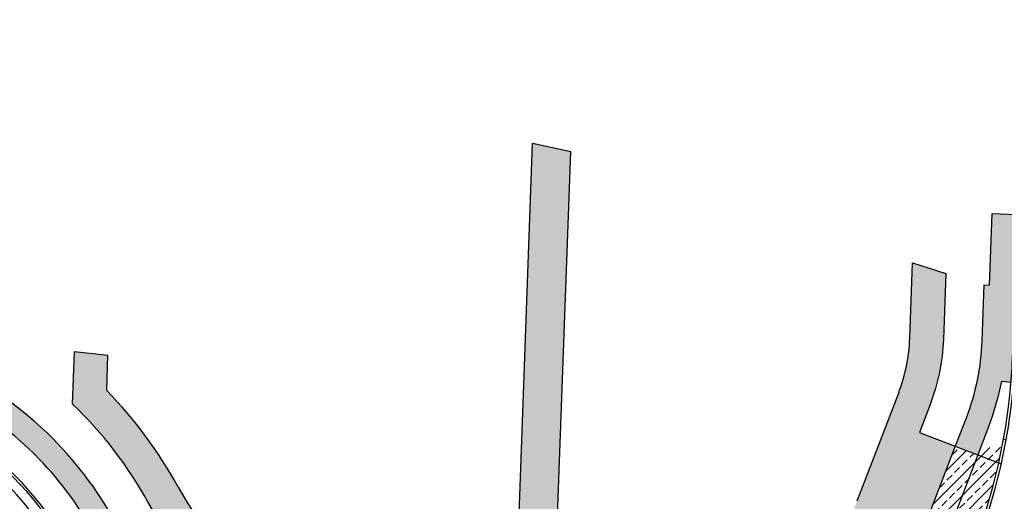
# Model space of a CAD drawing. Header units: feet. Extents: x 158973 to 165066, y 288298 to 289770.
# Tile 6 of 9: x 161537 to 161741, y 289040 to 289141. Entities that reach past the tile are written whole.
import ezdxf

# ---------------------------------------------------------------- set-up
doc = ezdxf.new("R2010")
doc.units = ezdxf.units.FT
doc.header["$MEASUREMENT"] = 0
for name, color, linetype in [('PV_P_Curb', 6, 'Continuous'), ('PV_P_Drive', 1, 'Continuous'), ('PV_P_EOP', 7, 'Continuous'), ('PV_P_Walk', 4, 'Continuous'), ('SC_Shading1', 247, 'Continuous'), ('SC_Shading2', 255, 'Continuous')]:
    doc.layers.add(name, color=color, linetype=linetype)

msp = doc.modelspace()

# ---------------------------------------------------------------- hatches: boundary and pattern name
at = {"layer": 'SC_Shading1'}
h = msp.add_hatch(dxfattribs=at)
h.set_pattern_fill('HONEY', color=256, scale=10)
h.set_pattern_definition([(0, (0, 0), (1.875, 1.082531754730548), [1.25, -2.5]), (120, (0, 0), (-1.875, 1.082531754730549), [1.249999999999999, -2.499999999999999]), (59.99999999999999, (0, 0), (4.163336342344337e-16, 2.165063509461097), [-2.5, 1.25])])
edge = h.paths.add_edge_path()
edge.add_line((161710.7625953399, 289040.3633481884), (161719.449414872, 289063.0387970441))
edge.add_arc((161686.7656828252, 289075.5597259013), 34.99999999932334, 339.0384830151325, 357.9316150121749)
edge.add_line((161721.7428789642, 289074.2964958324), (161722.3098780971, 289089.9959637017))
edge.add_line((161722.3098780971, 289089.9959637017), (161729.2351335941, 289087.8000215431))
edge.add_line((161729.2351335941, 289087.8000215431), (161728.7383181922, 289074.0438498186))
edge.add_arc((161686.7656828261, 289075.5597259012), 41.99999999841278, 339.03848301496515, 357.93161501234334, ccw=False)
edge.add_line((161725.9861612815, 289060.5346112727), (161723.7386765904, 289054.6679388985))
edge.add_line((161723.7386765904, 289054.6679388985), (161731.2092439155, 289051.8060123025))
edge.add_line((161731.2092439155, 289051.8060123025), (161724.7699090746, 289034.997235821))
edge.add_arc((161619.7928433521, 289075.2132787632), 112.4166999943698, 329.8247051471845, 339.0384830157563, ccw=False)
edge.add_line((161716.9761380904, 289018.7073351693), (161709.4002797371, 289021.6095980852))
edge.add_arc((161619.7928433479, 289075.2132787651), 104.4166999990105, 320.1453510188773, 329.1118951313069, ccw=False)
edge.add_line((161699.9506865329, 289008.2986509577), (161694.3626214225, 289001.6046868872))
edge.add_arc((161674.78696924, 289017.9461630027), 25.50000000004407, 249.8327272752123, 320.14535101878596, ccw=False)
edge.add_arc((161602.0421710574, 288819.8825511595), 185.499999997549, 69.83272727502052, 85.17178324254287)
edge.add_arc((161623.4209907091, 289072.9812395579), 68.49999999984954, 208.6983511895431, 265.1717832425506, ccw=False)
edge.add_arc((161489.6540933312, 288999.7510056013), 83.99999999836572, 28.69835118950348, 42.74430562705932)
edge.add_arc((161489.6540933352, 288999.7510056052), 83.99999999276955, 42.74430562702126, 46.41043291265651)
edge.add_line((161547.5710575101, 289060.5919889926), (161547.9563880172, 289071.5362709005))
edge.add_line((161547.9563880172, 289071.5362709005), (161554.9351776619, 289070.8106563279))
edge.add_line((161554.9351776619, 289070.8106563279), (161554.6748432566, 289063.4165542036))
edge.add_arc((161489.6540933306, 288999.7510056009), 90.99999999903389, 28.69835118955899, 44.39663781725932, ccw=False)
edge.add_arc((161623.4209907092, 289072.9812395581), 61.50000000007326, 208.6983511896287, 265.1717832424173)
edge.add_arc((161602.0421710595, 288819.882551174), 192.4999999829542, 78.80163040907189, 85.17178324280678, ccw=False)
edge.add_line((161639.4269101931, 289008.7174824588), (161643.2582210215, 289114.8014917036))
edge.add_line((161643.2582210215, 289114.8014917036), (161651.2030187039, 289113.1285951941))
edge.add_line((161651.2030187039, 289113.1285951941), (161647.3690154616, 289006.9700365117))
edge.add_arc((161602.0421710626, 288819.8825511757), 192.4999999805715, 69.8327272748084, 76.38101697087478, ccw=False)
edge.add_arc((161674.7869692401, 289017.9461630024), 18.4999999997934, 249.832727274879, 320.145351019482)
edge.add_line((161688.9889129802, 289006.0905822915), (161694.5769550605, 289012.7845655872))
edge.add_arc((161619.7938435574, 289075.2127977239), 97.41559389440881, 320.1451912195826, 339.0385367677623)
h = msp.add_hatch(dxfattribs=at)
h.set_pattern_fill('ANSI33', color=256, scale=12)
h.set_pattern_definition([(45, (0, 0), (-2.121320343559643, 2.121320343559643), []), (45, (2.121320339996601, 0), (-2.121320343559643, 2.121320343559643), [1.5, -0.75])])
edge = h.paths.add_edge_path()
edge.add_line((161731.2092439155, 289051.8060123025), (161735.8783484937, 289050.01730818))
edge.add_line((161735.8783484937, 289050.01730818), (161741.250978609, 289053.3134336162))
edge.add_arc((161619.7928433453, 289075.2132787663), 123.4167000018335, 328.2980191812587, 349.7789468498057, ccw=False)
edge.add_line((161724.7949006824, 289010.3576714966), (161721.703624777, 289016.8962652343))
edge.add_line((161721.703624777, 289016.8962652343), (161716.9761380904, 289018.7073351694))
edge.add_arc((161619.7928433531, 289075.2132787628), 112.4166999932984, 329.8247051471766, 339.0384830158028)
edge.add_line((161724.7699090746, 289034.997235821), (161731.2092439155, 289051.8060123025))
at = {"layer": 'SC_Shading2'}
h = msp.add_hatch(color=256, dxfattribs=at)
h.dxf.hatch_style = 1
h.paths.add_polyline_path([(161737.1535944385, 289085.3978922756), (161738.2421470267, 289085.3585783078), (161738.7781748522, 289100.2004909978), (161744.0247542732, 289100.0110064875), (161743.1489610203, 289075.7614314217), (161736.8138290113, 289075.9902299)])
h = msp.add_hatch(color=256, dxfattribs=at)
h.dxf.hatch_style = 1
edge = h.paths.add_edge_path()
edge.add_arc((161686.7656828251, 289075.5597259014), 49.9999999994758, 339.0384830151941, 357.931615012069)
edge.add_line((161736.7331058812, 289073.7551115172), (161736.8138290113, 289075.9902299))
edge.add_line((161736.8138290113, 289075.9902299), (161743.3095940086, 289075.7556300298))
edge.add_line((161743.3095940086, 289075.7556300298), (161743.1291325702, 289070.7588877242))
edge.add_arc((161619.7928432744, 289075.2132787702), 123.4167000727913, 355.33386526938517, 357.9316150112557, ccw=False)
edge.add_line((161742.8004963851, 289065.1734016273), (161740.8071250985, 289065.3361004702))
edge.add_arc((161686.7656828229, 289075.5597259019), 55.00000000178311, 339.0384830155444, 349.28731836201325, ccw=False)
edge.add_line((161738.1258331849, 289055.8839805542), (161735.8783484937, 289050.01730818))
edge.add_line((161735.8783484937, 289050.01730818), (161731.2092439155, 289051.8060123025))
edge.add_line((161731.2092439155, 289051.8060123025), (161733.4567286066, 289057.6726846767))
h = msp.add_hatch(color=256, dxfattribs=at)
h.dxf.hatch_style = 1
edge = h.paths.add_edge_path()
edge.add_arc((161489.6540933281, 288999.751005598), 71.00000000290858, 45.21251182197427, 57.4091593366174)
edge.add_line((161527.8972566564, 289059.5712401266), (161530.5904371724, 289063.7839326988))
edge.add_arc((161489.6540933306, 288999.7510056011), 75.99999999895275, 46.0260458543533, 57.40915933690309, ccw=False)
edge.add_arc((161489.6540933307, 288999.751005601), 75.99999999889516, 28.698351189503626, 46.02604585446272, ccw=False)
edge.add_arc((161623.4209907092, 289072.9812395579), 76.49999999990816, 208.6983511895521, 239.1003512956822)
edge.add_line((161584.1354873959, 289007.339033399), (161581.708169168, 289002.964880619))
edge.add_arc((161623.4209907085, 289072.9812395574), 81.49999999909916, 208.6983511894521, 239.2152808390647, ccw=False)
edge.add_arc((161489.6540933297, 288999.7510056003), 71.00000000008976, 28.69835118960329, 45.21251182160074)

# ---------------------------------------------------------------- linework, layer by layer
at = {"layer": 'PV_P_Curb'}
for centre, radius, start, end in [((161619.792843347, 289075.2132787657), 123.4167, 320.1453510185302, 357.9316150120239), ((161489.6540933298, 288999.7510056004), 64.5, 28.69835118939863, 86.11996748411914), ((161489.6540933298, 288999.7510056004), 65, 28.69835118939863, 86.11996748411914)]:
    msp.add_arc(centre, radius, start, end, dxfattribs=at)
at = {"layer": 'PV_P_Drive', "flags": 128}
for points in [[(161639.4269101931, 289008.7174824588), (161643.2582210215, 289114.8014917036)], [(161651.2030187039, 289113.1285951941), (161643.2582210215, 289114.8014917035)], [(161647.3690154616, 289006.9700365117), (161651.2030187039, 289113.1285951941)], [(161721.7428789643, 289074.2964958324), (161722.3098780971, 289089.9959637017)], [(161722.3098780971, 289089.9959637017), (161729.2351335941, 289087.8000215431)], [(161547.5710575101, 289060.5919889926), (161547.9563880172, 289071.5362709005)], [(161547.9563880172, 289071.5362709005), (161554.9351776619, 289070.8106563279)], [(161554.6748432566, 289063.4165542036), (161554.9351776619, 289070.8106563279)], [(161719.449414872, 289063.0387970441), (161710.7625953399, 289040.3633481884)], [(161723.7386765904, 289054.6679388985), (161740.7208638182, 289048.162171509)], [(161741.250978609, 289053.3134336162), (161741.7261800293, 289053.1313869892)]]:
    msp.add_lwpolyline(points, dxfattribs=at)
for points in [[(161729.2351335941, 289087.8000215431), (161728.7383181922, 289074.0438498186, -0.08262409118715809), (161725.9861612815, 289060.5346112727), (161723.7386765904, 289054.6679388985)], [(161542.4232718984, 289054.4448242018, 0.09966444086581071), (161517.1471164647, 289070.6039072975)], [(161539.6721195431, 289050.1414516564, 0.1068395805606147), (161514.3959641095, 289066.3005347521)], [(161709.4002797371, 289021.6095980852, -0.03914574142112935), (161699.9506635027, 289008.2986701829), (161694.3626214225, 289001.6046868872, -0.316799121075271), (161665.9955362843, 288994.0095653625, 0.06702937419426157), (161617.6554428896, 289004.7243098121, -0.2515232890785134), (161563.3355318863, 289040.087659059, 0.07743776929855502), (161547.5710575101, 289060.5919889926, 0.07743776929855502)], [(161731.2092439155, 289051.8060123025), (161724.7699090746, 289034.997235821, -0.04022436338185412), (161716.9761380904, 289018.7073351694)], [(161735.8783484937, 289050.01730818), (161729.4390136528, 289033.2085316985, -0.03849576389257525), (161721.703624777, 289016.8962652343)]]:
    msp.add_lwpolyline(points, format="xyb", dxfattribs=at)
at = {"layer": 'PV_P_Drive'}
for centre, radius, start, end in [((161686.7656828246, 289075.5597259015), 35, 339.0384830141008, 357.9316150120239), ((161489.6540933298, 288999.7510056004), 91, 28.69835118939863, 44.39663781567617), ((161623.4209907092, 289072.981239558), 61.5, 208.6983511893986, 265.1717832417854)]:
    msp.add_arc(centre, radius, start, end, dxfattribs=at)
at = {"layer": 'PV_P_EOP'}
for points in [[(161658.5831516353, 288973.8277281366, 0.06702937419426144), (161615.8458183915, 288983.3006019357, -0.01041768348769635), (161612.1165524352, 288983.6940082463), (161598.6570213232, 288985.3980866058, -0.05237158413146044), (161583.5049139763, 288988.9552042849, -0.2162315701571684), (161547.6082526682, 289023.1511213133, 0.2873717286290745), (161493.8833180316, 289062.107750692, 0.03050226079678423), (161486.2650136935, 289062.1590510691, -0.3695392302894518), (161434.6433615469, 289101.7040664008), (161432.7902580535, 289110.4346641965), (161426.3880664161, 289140.5975560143)], [(161658.5831516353, 288973.8277281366, 0.06702937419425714), (161615.8458183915, 288983.3006019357, -0.01041768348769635), (161612.1165524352, 288983.6940082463), (161598.6570213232, 288985.3980866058, -0.05237158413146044), (161583.5049139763, 288988.9552042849, -0.2162315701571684), (161547.6082526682, 289023.1511213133, 0.2873717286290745), (161493.8833180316, 289062.107750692)]]:
    msp.add_lwpolyline(points, format="xyb", dxfattribs=at)
at = {"layer": 'PV_P_EOP', "flags": 128}
msp.add_lwpolyline([(161743.8092682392, 289075.737583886), (161743.6288068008, 289070.7408415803, -0.1663840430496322), (161714.9203029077, 288995.8022280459), (161709.3322377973, 288989.1082639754, -0.316799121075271), (161659.2726757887, 288975.7051083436)], format="xyb", dxfattribs=at)
at = {"layer": 'PV_P_Walk', "elevation": 961.88, "flags": 128}
for points in [[(161738.7781748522, 289100.2004909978), (161738.2421470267, 289085.3585783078)], [(161744.0247542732, 289100.0110064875), (161738.7781748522, 289100.2004909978)]]:
    msp.add_lwpolyline(points, dxfattribs=at)
at = {"layer": 'PV_P_Walk', "flags": 128}
for points in [[(161737.1535944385, 289085.3978922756), (161736.7331058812, 289073.7551115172, -0.08262409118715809), (161733.4567286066, 289057.6726846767), (161731.2092439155, 289051.8060123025)], [(161740.8071250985, 289065.3361004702, -0.04474881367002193), (161738.1258331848, 289055.8839805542), (161735.8783484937, 289050.01730818)], [(161716.9761380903, 289018.7073351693, -0.04226086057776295), (161706.0920445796, 289003.1719325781), (161700.5040024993, 288996.4779492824, -0.316799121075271), (161663.2374396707, 288986.5000445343, 0.06702937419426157), (161616.9820942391, 288996.752697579, -0.2515232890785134), (161556.3182520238, 289036.2460730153, 0.07575072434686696), (161542.4232718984, 289054.4448242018)], [(161721.703624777, 289016.8962652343, -0.04398986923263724), (161709.9304077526, 288999.9677215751), (161704.3423656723, 288993.2737382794, -0.316799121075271), (161661.5136292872, 288981.8065940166, 0.06702937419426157), (161616.5612513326, 288991.7704399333, -0.2515232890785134), (161551.9324521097, 289033.845081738, 0.07218158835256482), (161539.6721195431, 289050.1414516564)]]:
    msp.add_lwpolyline(points, format="xyb", dxfattribs=at)
for points in [[(161737.1535944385, 289085.3978922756), (161738.2421470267, 289085.3585783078)], [(161740.8071250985, 289065.3361004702), (161742.8004963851, 289065.1734016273)]]:
    msp.add_lwpolyline(points, dxfattribs=at)

doc.saveas('drawing.dxf')
